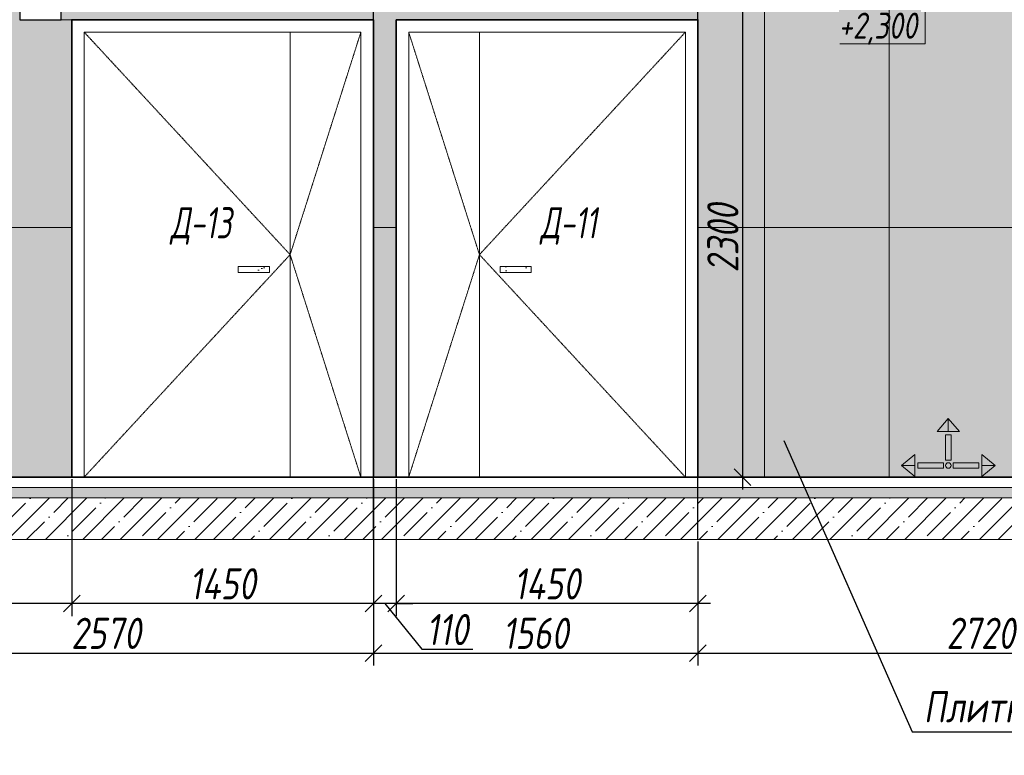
# Model space of a CAD drawing. Header units: millimetres. Extents: x -559767 to 178656, y -69521 to 138453.
# Tile 70 of 256: x -365349 to -360616, y 82888 to 86425. Entities that reach past the tile are written whole.
import ezdxf
from ezdxf import colors
from ezdxf.entities.mleader import LeaderData, LeaderLine
from ezdxf.math import Vec2, Vec3

# ---------------------------------------------------------------- set-up
doc = ezdxf.new("R2010")
doc.units = ezdxf.units.MM
doc.linetypes.add('( Hidden )', pattern=[0.375, 0.25, -0.125])
doc.linetypes.add('DASHDOT', pattern=[25.4, 12.7, -6.35, 0, -6.35])
doc.layers.get('Defpoints').update_dxf_attribs({"color": 31})
for name, color, linetype, lineweight in [('A-DETL-GENF', 7, 'Continuous', 5), ('dim_obm', 94, 'Continuous', 9), ('dim_razv', 93, 'DASHDOT', 9), ('Двери', 7, 'Continuous', 5), ('Отделка стен', 253, 'Continuous', 0)]:
    doc.layers.add(name, color=color, linetype=linetype, lineweight=lineweight)
doc.layers.add('pol', color=7, linetype='Continuous', lineweight=15, true_color=0x738991)
doc.styles.add('fl_iso paper', font='isocpeur.ttf', dxfattribs={"width": 0.8, "oblique": 10})
doc.styles.add('In tre', font='isocpeur.ttf', dxfattribs={"width": 0.8, "oblique": 10})
doc.dimstyles.new('In tre 1_50', dxfattribs={"dimtxt": 150, "dimasz": 80, "dimexe": 60, "dimexo": 10, "dimgap": 20, "dimtad": 1, "dimdec": 0, "dimrnd": 5, "dimzin": 0, "dimdsep": 46, "dimtxsty": 'fl_iso paper', "dimblk": 'OBLIQUE', "dimcen": 0, "dimdle": 60, "dimadec": 0, "dimazin": 0, "dimtfac": 1, "dimtdec": 0, "dimtofl": 0, "dimtmove": 1, "dimatfit": 1, "dimfxl": 40, "dimtolj": 1, "dimtzin": 0, "dimarcsym": 1})
pattern_1 = [(352.5, (-488759.13, 73085.23), (100.42605, 107.2144), [0, -115.824, 0, -129.54, 0, -123.825]), (322.5, (-488759.13, 73085.23), (247.41986, 56.70328), [0, -62.484, 0, -104.394, 0, -40.005]), (282.5, (-488825.41, 73151.5), (168.0997, -167.48995), [0, -38.1, 0, -137.16, 0, -179.07]), (272.5, (-488825.4, 73151.5), (209.26523, -114.68433), [0, -19.05, 0, -89.916, 0, -102.87])]
pattern_2 = [(352.5, (-488649.13, 73085.23), (100.42605, 107.2144), [0, -115.824, 0, -129.54, 0, -123.825]), (322.5, (-488649.13, 73085.23), (247.41986, 56.70328), [0, -62.484, 0, -104.394, 0, -40.005]), (282.5, (-488715.41, 73151.5), (168.0997, -167.48995), [0, -38.1, 0, -137.16, 0, -179.07]), (272.5, (-488715.4, 73151.5), (209.26523, -114.68433), [0, -19.05, 0, -89.916, 0, -102.87])]

# ---------------------------------------------------------------- blocks, each defined once
blk = doc.blocks.new('*U11988')
at = {"layer": 'A-DETL-GENF'}
h = blk.add_hatch(dxfattribs=at)
h.set_pattern_fill('ANSI35', color=256, scale=10, style=0)
h.set_pattern_definition([(45, (9201.57, 8e-11), (-44.9013, 44.9013), []), (45, (9246.473, 8e-11), (-44.9013, 44.9013), [79.375, -15.875, 0, -15.875])])
h.paths.add_polyline_path([(0, -100), (9622, -100), (9622, -50), (0, -50)])
h = blk.add_hatch(dxfattribs=at)
h.set_pattern_fill('ANSI35', color=256, scale=20, style=0)
h.set_pattern_definition([(45, (9201.57, 8e-11), (-89.8026, 89.8026), []), (45, (9291.37, 8e-11), (-89.8026, 89.8026), [158.75, -31.75, 0, -31.75])])
h.paths.add_polyline_path([(0, -300), (9622, -300), (9622, -100), (0, -100)])
at = {"lineweight": 13}
blk.add_lwpolyline([(0, -50), (9622, -50), (9622, 0), (0, 0)], close=True, dxfattribs=at)
at = {"lineweight": 30}
blk.add_lwpolyline([(0, 0), (9622, 0)], dxfattribs=at)
at = {"layer": 'A-DETL-GENF'}
for points in [[(0, -100), (9622, -100), (9622, -50), (0, -50)], [(0, -300), (9622, -300), (9622, -100), (0, -100)]]:
    blk.add_lwpolyline(points, close=True, dxfattribs=at)
blk = doc.blocks.new('_Oblique')
at = {"color": 0, "linetype": 'ByBlock', "lineweight": -2}
blk.add_line((-0.5, -0.5), (0.5, 0.5), dxfattribs=at)
blk = doc.blocks.new('*D12374')
at = {"layer": 'Defpoints', "color": 0, "linetype": 'ByBlock', "transparency": 16777216}
for p in [(-366218.7, 83925.5), (-363648.7, 83925.5), (-363648.7, 83379.3)]:
    blk.add_point(p, dxfattribs=at)
at = {"layer": 'dim_razv', "color": 0, "linetype": 'ByBlock', "lineweight": -2, "transparency": 16777216}
for p, q in [((-366218.7, 83915.5), (-366218.7, 83319.3)), ((-363648.7, 83915.5), (-363648.7, 83319.3)), ((-366278.7, 83379.3), (-363588.7, 83379.3))]:
    blk.add_line(p, q, dxfattribs=at)
at = {"layer": 'dim_razv', "color": 0, "linetype": 'ByBlock', "lineweight": -2, "transparency": 16777216, "xscale": 80, "yscale": 80, "zscale": 80, "rotation": 180}
blk.add_blockref('_Oblique', (-366218.7, 83379.3), dxfattribs=at)
at = {"layer": 'dim_razv', "color": 0, "linetype": 'ByBlock', "lineweight": -2, "transparency": 16777216, "xscale": 80, "yscale": 80, "zscale": 80}
blk.add_blockref('_Oblique', (-363648.7, 83379.3), dxfattribs=at)
at = {"layer": 'dim_razv', "color": 0, "linetype": 'ByBlock', "transparency": 16777216, "insert": (-364933.7, 83474.3), "char_height": 150, "attachment_point": 5, "style": 'fl_iso paper'}
blk.add_mtext('\\A1;2570', dxfattribs=at)
blk = doc.blocks.new('*D12375')
at = {"layer": 'Defpoints', "color": 0, "linetype": 'ByBlock', "transparency": 16777216}
for p in [(-363648.7, 83925.5), (-362088.7, 83925.5), (-362088.7, 83379.3)]:
    blk.add_point(p, dxfattribs=at)
at = {"layer": 'dim_razv', "color": 0, "linetype": 'ByBlock', "lineweight": -2, "transparency": 16777216}
for p, q in [((-363648.7, 83915.5), (-363648.7, 83319.3)), ((-362088.7, 83915.5), (-362088.7, 83319.3)), ((-363708.7, 83379.3), (-362028.7, 83379.3))]:
    blk.add_line(p, q, dxfattribs=at)
at = {"layer": 'dim_razv', "color": 0, "linetype": 'ByBlock', "lineweight": -2, "transparency": 16777216, "xscale": 80, "yscale": 80, "zscale": 80, "rotation": 180}
blk.add_blockref('_Oblique', (-363648.7, 83379.3), dxfattribs=at)
at = {"layer": 'dim_razv', "color": 0, "linetype": 'ByBlock', "lineweight": -2, "transparency": 16777216, "xscale": 80, "yscale": 80, "zscale": 80}
blk.add_blockref('_Oblique', (-362088.7, 83379.3), dxfattribs=at)
at = {"layer": 'dim_razv', "color": 0, "linetype": 'ByBlock', "transparency": 16777216, "insert": (-362868.7, 83474.3), "char_height": 150, "attachment_point": 5, "style": 'fl_iso paper'}
blk.add_mtext('\\A1;1560', dxfattribs=at)
blk = doc.blocks.new('*D12376')
at = {"layer": 'Defpoints', "color": 0, "linetype": 'ByBlock', "transparency": 16777216}
for p in [(-362088.7, 83925.5), (-359368.7, 83925.5), (-359368.7, 83379.3)]:
    blk.add_point(p, dxfattribs=at)
at = {"layer": 'dim_razv', "color": 0, "linetype": 'ByBlock', "lineweight": -2, "transparency": 16777216}
for p, q in [((-362088.7, 83915.5), (-362088.7, 83319.3)), ((-359368.7, 83915.5), (-359368.7, 83319.3)), ((-362148.7, 83379.3), (-359308.7, 83379.3))]:
    blk.add_line(p, q, dxfattribs=at)
at = {"layer": 'dim_razv', "color": 0, "linetype": 'ByBlock', "lineweight": -2, "transparency": 16777216, "xscale": 80, "yscale": 80, "zscale": 80, "rotation": 180}
blk.add_blockref('_Oblique', (-362088.7, 83379.3), dxfattribs=at)
at = {"layer": 'dim_razv', "color": 0, "linetype": 'ByBlock', "lineweight": -2, "transparency": 16777216, "xscale": 80, "yscale": 80, "zscale": 80}
blk.add_blockref('_Oblique', (-359368.7, 83379.3), dxfattribs=at)
at = {"layer": 'dim_razv', "color": 0, "linetype": 'ByBlock', "transparency": 16777216, "insert": (-360728.7, 83474.3), "char_height": 150, "attachment_point": 5, "style": 'fl_iso paper'}
blk.add_mtext('\\A1;2720', dxfattribs=at)
blk = doc.blocks.new('*D12378')
at = {"layer": 'Defpoints', "color": 0, "linetype": 'ByBlock', "transparency": 16777216}
for p in [(-363538.7, 84225.5), (-362088.7, 83925.5), (-363538.7, 83617.4)]:
    blk.add_point(p, dxfattribs=at)
at = {"layer": 'dim_razv', "color": 0, "linetype": 'ByBlock', "lineweight": -2, "transparency": 16777216}
for p, q in [((-363538.7, 84215.5), (-363538.7, 83557.4)), ((-362088.7, 83915.5), (-362088.7, 83557.4)), ((-362028.7, 83617.4), (-363598.7, 83617.4))]:
    blk.add_line(p, q, dxfattribs=at)
at = {"layer": 'dim_razv', "color": 0, "linetype": 'ByBlock', "lineweight": -2, "transparency": 16777216, "xscale": 80, "yscale": 80, "zscale": 80, "rotation": 180}
blk.add_blockref('_Oblique', (-363538.7, 83617.4), dxfattribs=at)
at = {"layer": 'dim_razv', "color": 0, "linetype": 'ByBlock', "lineweight": -2, "transparency": 16777216, "xscale": 80, "yscale": 80, "zscale": 80}
blk.add_blockref('_Oblique', (-362088.7, 83617.4), dxfattribs=at)
at = {"layer": 'dim_razv', "color": 0, "linetype": 'ByBlock', "transparency": 16777216, "insert": (-362813.7, 83712.4), "char_height": 150, "attachment_point": 5, "style": 'fl_iso paper'}
blk.add_mtext('\\A1;1450', dxfattribs=at)
blk = doc.blocks.new('*D12379')
at = {"layer": 'Defpoints', "color": 0, "linetype": 'ByBlock', "transparency": 16777216}
for p in [(-363538.7, 84225.5), (-363648.7, 84175.5), (-363648.7, 83617.4)]:
    blk.add_point(p, dxfattribs=at)
at = {"layer": 'dim_razv', "color": 0, "linetype": 'ByBlock', "lineweight": -2, "transparency": 16777216}
for p, q in [((-363538.7, 84215.5), (-363538.7, 83557.4)), ((-363648.7, 84165.5), (-363648.7, 83557.4)), ((-363648.7, 83617.4), (-363728.7, 83617.4)), ((-363538.7, 83617.4), (-363648.7, 83617.4)), ((-363593.7, 83617.4), (-363416.1, 83397.4)), ((-363538.7, 83617.4), (-363458.7, 83617.4)), ((-363416.1, 83397.4), (-363169.7, 83397.4))]:
    blk.add_line(p, q, dxfattribs=at)
at = {"layer": 'dim_razv', "color": 0, "linetype": 'ByBlock', "lineweight": -2, "transparency": 16777216, "xscale": 80, "yscale": 80, "zscale": 80}
blk.add_blockref('_Oblique', (-363648.7, 83617.4), dxfattribs=at)
at = {"layer": 'dim_razv', "color": 0, "linetype": 'ByBlock', "lineweight": -2, "transparency": 16777216, "xscale": 80, "yscale": 80, "zscale": 80, "rotation": 180}
blk.add_blockref('_Oblique', (-363538.7, 83617.4), dxfattribs=at)
at = {"layer": 'dim_razv', "color": 0, "linetype": 'ByBlock', "transparency": 16777216, "insert": (-363292.9, 83492.4), "char_height": 150, "attachment_point": 5, "style": 'fl_iso paper'}
blk.add_mtext('\\A1;110', dxfattribs=at)
blk = doc.blocks.new('*D12380')
at = {"layer": 'Defpoints', "color": 0, "linetype": 'ByBlock', "transparency": 16777216}
for p in [(-365098.7, 84225.5), (-363648.7, 84225.5), (-365098.7, 83617.4)]:
    blk.add_point(p, dxfattribs=at)
at = {"layer": 'dim_razv', "color": 0, "linetype": 'ByBlock', "lineweight": -2, "transparency": 16777216}
for p, q in [((-365098.7, 84215.5), (-365098.7, 83557.4)), ((-363648.7, 84215.5), (-363648.7, 83557.4)), ((-363588.7, 83617.4), (-365158.7, 83617.4))]:
    blk.add_line(p, q, dxfattribs=at)
at = {"layer": 'dim_razv', "color": 0, "linetype": 'ByBlock', "lineweight": -2, "transparency": 16777216, "xscale": 80, "yscale": 80, "zscale": 80, "rotation": 180}
blk.add_blockref('_Oblique', (-365098.7, 83617.4), dxfattribs=at)
at = {"layer": 'dim_razv', "color": 0, "linetype": 'ByBlock', "lineweight": -2, "transparency": 16777216, "xscale": 80, "yscale": 80, "zscale": 80}
blk.add_blockref('_Oblique', (-363648.7, 83617.4), dxfattribs=at)
at = {"layer": 'dim_razv', "color": 0, "linetype": 'ByBlock', "transparency": 16777216, "insert": (-364373.7, 83712.4), "char_height": 150, "attachment_point": 5, "style": 'fl_iso paper'}
blk.add_mtext('\\A1;1450', dxfattribs=at)
blk = doc.blocks.new('*D12381')
at = {"layer": 'Defpoints', "color": 0, "linetype": 'ByBlock', "transparency": 16777216}
for p in [(-366218.7, 84225.5), (-365098.7, 84225.5), (-366218.7, 83617.4)]:
    blk.add_point(p, dxfattribs=at)
at = {"layer": 'dim_razv', "color": 0, "linetype": 'ByBlock', "lineweight": -2, "transparency": 16777216}
for p, q in [((-366218.7, 84215.5), (-366218.7, 83557.4)), ((-365098.7, 84215.5), (-365098.7, 83557.4)), ((-365038.7, 83617.4), (-366278.7, 83617.4))]:
    blk.add_line(p, q, dxfattribs=at)
at = {"layer": 'dim_razv', "color": 0, "linetype": 'ByBlock', "lineweight": -2, "transparency": 16777216, "xscale": 80, "yscale": 80, "zscale": 80, "rotation": 180}
blk.add_blockref('_Oblique', (-366218.7, 83617.4), dxfattribs=at)
at = {"layer": 'dim_razv', "color": 0, "linetype": 'ByBlock', "lineweight": -2, "transparency": 16777216, "xscale": 80, "yscale": 80, "zscale": 80}
blk.add_blockref('_Oblique', (-365098.7, 83617.4), dxfattribs=at)
at = {"layer": 'dim_razv', "color": 0, "linetype": 'ByBlock', "transparency": 16777216, "insert": (-365658.7, 83712.4), "char_height": 150, "attachment_point": 5, "style": 'fl_iso paper'}
blk.add_mtext('\\A1;1120', dxfattribs=at)
blk = doc.blocks.new('*D12344')
at = {"layer": 'Defpoints', "color": 0, "linetype": 'ByBlock', "transparency": 16777216}
for p in [(-362138.7, 86525.5), (-362138.7, 84225.5), (-361873.7, 84225.5)]:
    blk.add_point(p, dxfattribs=at)
at = {"layer": 'dim_razv', "color": 0, "linetype": 'ByBlock', "lineweight": -2, "transparency": 16777216}
for p, q in [((-361873.7, 86585.5), (-361873.7, 84165.5)), ((-362128.7, 86525.5), (-361813.7, 86525.5)), ((-362128.7, 84225.5), (-361813.7, 84225.5))]:
    blk.add_line(p, q, dxfattribs=at)
at = {"layer": 'dim_razv', "color": 0, "linetype": 'ByBlock', "lineweight": -2, "transparency": 16777216, "xscale": 80, "yscale": 80, "zscale": 80}
for p, rotation in [((-361873.7, 86525.5), 90), ((-361873.7, 84225.5), 270)]:
    blk.add_blockref('_Oblique', p, dxfattribs=dict(at, rotation=rotation))
at = {"layer": 'dim_razv', "color": 0, "linetype": 'ByBlock', "transparency": 16777216, "insert": (-361968.7, 85375.5), "char_height": 150, "attachment_point": 5, "rotation": 90, "style": 'fl_iso paper'}
blk.add_mtext('\\A1;2300', dxfattribs=at)
blk = doc.blocks.new('1')
at = {"layer": 'pol', "linetype": 'ByBlock'}
h = blk.add_hatch(color=1, dxfattribs=at)
h.paths.add_polyline_path([(35776.4, 73135.4), (35803.1, 73135.4), (35803.1, 73259), (35776.4, 73259)])
h.paths.add_polyline_path([(35789.8, 73274.6), (35843.2, 73274.6), (35789.8, 73338.2)])
h.paths.add_polyline_path([(35789.8, 73274.6), (35736.3, 73274.6), (35789.8, 73338.2)])
edge = h.paths.add_edge_path()
edge.add_arc((35789.8, 73110.5), 13.4, 0, 360)
h = blk.add_hatch(color=1, dxfattribs=at)
h.paths.add_polyline_path([(35813.3, 73097.1), (35813.3, 73123.9), (35936.9, 73123.9), (35936.9, 73097.1)])
h.paths.add_polyline_path([(35952.5, 73110.5), (35952.5, 73164), (36016.1, 73110.5)])
h.paths.add_polyline_path([(35952.5, 73110.5), (35952.5, 73057), (36016.1, 73110.5)])
at = {"layer": 'pol', "color": 1, "linetype": 'ByBlock'}
for points in [[(35789.8, 73274.6), (35736.3, 73274.6), (35789.8, 73338.2), (35789.8, 73274.6)], [(35789.8, 73274.6), (35843.2, 73274.6), (35789.8, 73338.2), (35789.8, 73274.6)], [(35952.5, 73110.5), (35952.5, 73164), (36016.1, 73110.5), (35952.5, 73110.5)], [(35952.5, 73110.5), (35952.5, 73057), (36016.1, 73110.5), (35952.5, 73110.5)]]:
    blk.add_lwpolyline(points, dxfattribs=at)
for points in [[(35776.4, 73135.4), (35803.1, 73135.4), (35803.1, 73259), (35776.4, 73259)], [(35813.3, 73097.1), (35813.3, 73123.9), (35936.9, 73123.9), (35936.9, 73097.1)]]:
    blk.add_lwpolyline(points, close=True, dxfattribs=at)
blk.add_circle((35789.8, 73110.5), 13.4, dxfattribs=at)

msp = doc.modelspace()

# ---------------------------------------------------------------- hatches: boundary and pattern name
at = {"layer": 'dim_razv', "true_color": 0xeceae4, "transparency": 33554687}
h = msp.add_hatch(dxfattribs=at)
h.set_pattern_fill('AR-SAND', color=254, scale=3, angle=315)
h.set_pattern_definition([(352.5, (120932.77, 128826.15), (100.426047, 107.214405), [0, -115.824, 0, -129.54, 0, -123.825]), (322.5, (120932.77, 128826.15), (247.419855, 56.70328), [0, -62.484, 0, -104.394, 0, -40.005]), (282.5, (120866.5, 128892.43), (168.099694, -167.489948), [0, -38.1, 0, -137.16, 0, -179.07]), (272.5, (120866.5, 128892.43), (209.265234, -114.68433), [0, -19.05, 0, -89.916, 0, -102.87])])
h.paths.add_polyline_path([(-367092.1, 86425.5), (-367092.1, 86771.5), (-365348.7, 86775.5), (-365348.7, 86425.5), (-365148.7, 86425.5), (-365148.7, 86575.5), (-360488.7, 86575.5), (-360488.7, 86425.5), (-360388.7, 86425.5), (-360388.7, 86775.5), (-357470.1, 86771.5), (-357470.1, 84225.5), (-366218.7, 84225.5), (-366218.7, 86425.5)])
h.paths.add_polyline_path([(-363538.7, 86425.5), (-362088.7, 86425.5), (-362088.7, 84225.5), (-363538.7, 84225.5)], flags=16)
h.paths.add_polyline_path([(-363648.7, 86425.5), (-365098.7, 86425.5), (-365098.7, 84225.5), (-363648.7, 84225.5)], flags=16)
h.paths.add_polyline_path([(-359368.7, 84225.5), (-357808.7, 84225.5), (-357808.7, 86425.5), (-359368.7, 86425.5)])
at = {"layer": 'dim_razv', "true_color": 0xcccccc}
h = msp.add_hatch(dxfattribs=at)
h.set_pattern_fill('AR-SAND', color=254, scale=3, angle=315)
h.set_pattern_definition(pattern_1)
h.paths.add_polyline_path([(-364147.9, 85238.9), (-364297.9, 85238.9), (-364297.9, 85208.9), (-364147.9, 85208.9)])
h = msp.add_hatch(dxfattribs=at)
h.set_pattern_fill('AR-SAND', color=254, scale=3, angle=315)
h.set_pattern_definition(pattern_1)
h.paths.add_polyline_path([(-364147.9, 85238.9), (-364297.9, 85238.9), (-364297.9, 85208.9), (-364147.9, 85208.9)])
h = msp.add_hatch(dxfattribs=at)
h.set_pattern_fill('AR-SAND', color=254, scale=3, angle=315)
h.set_pattern_definition(pattern_1)
h.paths.add_polyline_path([(-364147.9, 85238.9), (-364297.9, 85238.9), (-364297.9, 85208.9), (-364147.9, 85208.9)])
h = msp.add_hatch(dxfattribs=at)
h.set_pattern_fill('AR-SAND', color=254, scale=3, angle=315)
h.set_pattern_definition(pattern_1)
h.paths.add_polyline_path([(-364147.9, 85238.9), (-364297.9, 85238.9), (-364297.9, 85208.9), (-364147.9, 85208.9)])
h = msp.add_hatch(dxfattribs=at)
h.set_pattern_fill('AR-SAND', color=254, scale=3, angle=315)
h.set_pattern_definition(pattern_2)
h.paths.add_polyline_path([(-363039.6, 85238.9), (-362889.6, 85238.9), (-362889.6, 85208.9), (-363039.6, 85208.9)])
h = msp.add_hatch(dxfattribs=at)
h.set_pattern_fill('AR-SAND', color=254, scale=3, angle=315)
h.set_pattern_definition(pattern_2)
h.paths.add_polyline_path([(-363039.6, 85238.9), (-362889.6, 85238.9), (-362889.6, 85208.9), (-363039.6, 85208.9)])
h = msp.add_hatch(dxfattribs=at)
h.set_pattern_fill('AR-SAND', color=254, scale=3, angle=315)
h.set_pattern_definition(pattern_2)
h.paths.add_polyline_path([(-363039.6, 85238.9), (-362889.6, 85238.9), (-362889.6, 85208.9), (-363039.6, 85208.9)])
h = msp.add_hatch(dxfattribs=at)
h.set_pattern_fill('AR-SAND', color=254, scale=3, angle=315)
h.set_pattern_definition(pattern_2)
h.paths.add_polyline_path([(-363039.6, 85238.9), (-362889.6, 85238.9), (-362889.6, 85208.9), (-363039.6, 85208.9)])

# ---------------------------------------------------------------- linework, layer by layer
at = {"lineweight": 30}
for points in [[(-363648.7, 83925.5), (-363648.7, 87899.1)], [(-362088.7, 83925.5), (-362088.7, 87899.1)]]:
    msp.add_lwpolyline(points, dxfattribs=at)
msp.add_lwpolyline([(-367092.1, 86425.5), (-367092.1, 86771.5), (-365348.7, 86775.5), (-365348.7, 86425.5), (-365148.7, 86425.5), (-365148.7, 86575.5), (-360488.7, 86575.5), (-360488.7, 86425.5), (-360388.7, 86425.5), (-360388.7, 86775.5), (-357470.1, 86771.5), (-357470.1, 84225.5), (-366218.7, 84225.5), (-366218.7, 86425.5)], close=True)
at = {"lineweight": 35}
for points in [[(-363648.7, 86425.5), (-365098.7, 86425.5), (-365098.7, 84225.5), (-363648.7, 84225.5)], [(-363648.7, 86425.5), (-365098.7, 86425.5), (-365098.7, 84225.5), (-363648.7, 84225.5)], [(-363648.7, 86425.5), (-365098.7, 86425.5), (-365098.7, 84225.5), (-363648.7, 84225.5)], [(-363648.7, 86425.5), (-365098.7, 86425.5), (-365098.7, 84225.5), (-363648.7, 84225.5)], [(-363648.7, 86425.5), (-365098.7, 86425.5), (-365098.7, 84225.5), (-363648.7, 84225.5)], [(-363538.7, 86425.5), (-362088.7, 86425.5), (-362088.7, 84225.5), (-363538.7, 84225.5)], [(-363538.7, 86425.5), (-362088.7, 86425.5), (-362088.7, 84225.5), (-363538.7, 84225.5)], [(-363538.7, 86425.5), (-362088.7, 86425.5), (-362088.7, 84225.5), (-363538.7, 84225.5)], [(-363538.7, 86425.5), (-362088.7, 86425.5), (-362088.7, 84225.5), (-363538.7, 84225.5)], [(-363538.7, 86425.5), (-362088.7, 86425.5), (-362088.7, 84225.5), (-363538.7, 84225.5)]]:
    msp.add_lwpolyline(points, close=True, dxfattribs=at)
at = {"lineweight": 13}
for points in [[(-363708.7, 86365.5), (-365038.7, 86365.5), (-365038.7, 84225.5), (-363708.7, 84225.5)], [(-363708.7, 86365.5), (-365038.7, 86365.5), (-365038.7, 84225.5), (-363708.7, 84225.5)], [(-363708.7, 86365.5), (-365038.7, 86365.5), (-365038.7, 84225.5), (-363708.7, 84225.5)], [(-363708.7, 86365.5), (-365038.7, 86365.5), (-365038.7, 84225.5), (-363708.7, 84225.5)], [(-363708.7, 86365.5), (-365038.7, 86365.5), (-365038.7, 84225.5), (-363708.7, 84225.5)], [(-365038.7, 86365.5), (-363708.7, 86365.5), (-363708.7, 84225.5), (-365038.7, 84225.5)], [(-363478.7, 86365.5), (-362148.7, 86365.5), (-362148.7, 84225.5), (-363478.7, 84225.5)], [(-363478.7, 86365.5), (-362148.7, 86365.5), (-362148.7, 84225.5), (-363478.7, 84225.5)], [(-363478.7, 86365.5), (-362148.7, 86365.5), (-362148.7, 84225.5), (-363478.7, 84225.5)], [(-363478.7, 86365.5), (-362148.7, 86365.5), (-362148.7, 84225.5), (-363478.7, 84225.5)], [(-363478.7, 86365.5), (-362148.7, 86365.5), (-362148.7, 84225.5), (-363478.7, 84225.5)], [(-362148.7, 86365.5), (-363478.7, 86365.5), (-363478.7, 84225.5), (-362148.7, 84225.5)], [(-364147.9, 85238.9), (-364297.9, 85238.9), (-364297.9, 85208.9), (-364147.9, 85208.9)], [(-364147.9, 85238.9), (-364297.9, 85238.9), (-364297.9, 85208.9), (-364147.9, 85208.9)], [(-364147.9, 85238.9), (-364297.9, 85238.9), (-364297.9, 85208.9), (-364147.9, 85208.9)], [(-364147.9, 85238.9), (-364297.9, 85238.9), (-364297.9, 85208.9), (-364147.9, 85208.9)], [(-363039.6, 85238.9), (-362889.6, 85238.9), (-362889.6, 85208.9), (-363039.6, 85208.9)], [(-363039.6, 85238.9), (-362889.6, 85238.9), (-362889.6, 85208.9), (-363039.6, 85208.9)], [(-363039.6, 85238.9), (-362889.6, 85238.9), (-362889.6, 85208.9), (-363039.6, 85208.9)], [(-363039.6, 85238.9), (-362889.6, 85238.9), (-362889.6, 85208.9), (-363039.6, 85208.9)]]:
    msp.add_lwpolyline(points, close=True, dxfattribs=at)
at = {"linetype": '( Hidden )', "lineweight": 13, "ltscale": 10}
for points in [[(-365038.7, 86365.5), (-364048.7, 85295.5), (-365038.7, 84225.5)], [(-365038.7, 86365.5), (-364048.7, 85295.5), (-365038.7, 84225.5)], [(-365038.7, 86365.5), (-364048.7, 85295.5), (-365038.7, 84225.5)], [(-365038.7, 86365.5), (-364048.7, 85295.5), (-365038.7, 84225.5)], [(-363708.7, 86365.5), (-364048.7, 85295.5), (-363708.7, 84225.5)], [(-363708.7, 86365.5), (-364048.7, 85295.5), (-363708.7, 84225.5)], [(-363708.7, 86365.5), (-364048.7, 85295.5), (-363708.7, 84225.5)], [(-363708.7, 86365.5), (-364048.7, 85295.5), (-363708.7, 84225.5)], [(-363478.7, 86365.5), (-363138.7, 85295.5), (-363478.7, 84225.5)], [(-363478.7, 86365.5), (-363138.7, 85295.5), (-363478.7, 84225.5)], [(-363478.7, 86365.5), (-363138.7, 85295.5), (-363478.7, 84225.5)], [(-363478.7, 86365.5), (-363138.7, 85295.5), (-363478.7, 84225.5)], [(-362148.7, 86365.5), (-363138.7, 85295.5), (-362148.7, 84225.5)], [(-362148.7, 86365.5), (-363138.7, 85295.5), (-362148.7, 84225.5)], [(-362148.7, 86365.5), (-363138.7, 85295.5), (-362148.7, 84225.5)], [(-362148.7, 86365.5), (-363138.7, 85295.5), (-362148.7, 84225.5)]]:
    msp.add_lwpolyline(points, dxfattribs=at)
at = {"lineweight": 13}
for points in [[(-364048.7, 86365.5), (-364048.7, 84225.5)], [(-364048.7, 86365.5), (-364048.7, 84225.5)], [(-364048.7, 86365.5), (-364048.7, 84225.5)], [(-364048.7, 86365.5), (-364048.7, 84225.5)], [(-363138.7, 86365.5), (-363138.7, 84225.5)], [(-363138.7, 86365.5), (-363138.7, 84225.5)], [(-363138.7, 86365.5), (-363138.7, 84225.5)], [(-363138.7, 86365.5), (-363138.7, 84225.5)]]:
    msp.add_lwpolyline(points, dxfattribs=at)
at = {"layer": 'dim_obm', "color": 18, "true_color": 0x000000}
msp.add_lwpolyline([(-360995.6, 86525.5), (-360995.6, 86445.5), (-360995.6, 86310), (-361406.5, 86310)], dxfattribs=at)
at = {"layer": 'Отделка стен', "transparency": 33554687}
for points in [[(-365618.7, 86625.5), (-365618.7, 85425.5), (-365098.7, 85425.5), (-365098.7, 86425.5), (-365348.7, 86425.5), (-365348.7, 86625.5)], [(-362088.7, 86575.5), (-362088.7, 85425.5), (-361768.7, 85425.5), (-361768.7, 86575.5)], [(-361768.7, 86575.5), (-361768.7, 85425.5), (-361168.7, 85425.5), (-361168.7, 86575.5)], [(-361168.7, 86525.5), (-361168.7, 85425.5), (-360568.7, 85425.5), (-360568.7, 86425.5), (-360568.7, 86425.5), (-360568.7, 86525.5)], [(-365618.7, 85425.5), (-365618.7, 84225.5), (-365098.7, 84225.5), (-365098.7, 85425.5)], [(-362088.7, 85425.5), (-362088.7, 84225.5), (-361768.7, 84225.5), (-361768.7, 85425.5)], [(-361768.7, 85425.5), (-361768.7, 84225.5), (-361168.7, 84225.5), (-361168.7, 85425.5)], [(-361168.7, 85425.5), (-361168.7, 84225.5), (-360568.7, 84225.5), (-360568.7, 85425.5)]]:
    msp.add_lwpolyline(points, close=True, dxfattribs=at)
msp.add_lwpolyline([(-363538.7, 85425.5), (-363648.7, 85425.5)], dxfattribs=at)

# ---------------------------------------------------------------- block references
at = {"linetype": 'ByBlock', "yscale": 0.9938708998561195, "zscale": 0.9938708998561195}
for p, xscale in [((-325314.4, 11619.2), -0.9938708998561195), ((-396455.2, 11619.2), 0.9938708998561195)]:
    msp.add_blockref('1', p, dxfattribs=dict(at, xscale=xscale))
msp.add_blockref('*U11988', (-367092.1, 84225.5))

# ---------------------------------------------------------------- texts
at = {"layer": 'dim_obm', "color": 18, "true_color": 0x000000, "insert": (-361034, 86459.2), "char_height": 125, "attachment_point": 3, "line_spacing_factor": 0.666667, "style": 'fl_iso paper'}
msp.add_mtext('+2,300', dxfattribs=at)
at = {"layer": 'Двери', "lineweight": 0, "char_height": 150, "attachment_point": 5, "style": 'fl_iso paper'}
for s, insert in [('{\\W0.7;Д-13}', (-364477.3, 85433.3)), ('{\\W0.7;Д-11}', (-362710.1, 85433.3))]:
    msp.add_mtext_dynamic_manual_height_columns(s, width=190.261, gutter_width=1350, heights=[0], dxfattribs=dict(at, insert=insert))

# ---------------------------------------------------------------- dimensions: what is measured, and where the dimension line sits
at = {"layer": 'dim_razv', "color": 18, "linetype": 'ByBlock', "true_color": 0x000000}
dim = msp.add_linear_dim(base=(-361873.7, 84225.5), p1=(-362138.7, 86525.5), p2=(-362138.7, 84225.5), angle=90, dimstyle='In tre 1_50', dxfattribs=at)
dim.commit()
dim.dimension.update_dxf_attribs({"geometry": '*D12344', "text_midpoint": (-361968.7, 85375.5)})
for base, p1, p2, picture, middle in [((-366218.7, 83617.4), (-365098.7, 84225.5), (-366218.7, 84225.5), '*D12381', (-365658.7, 83712.4)), ((-365098.7, 83617.4), (-363648.7, 84225.5), (-365098.7, 84225.5), '*D12380', (-364373.7, 83712.4)), ((-363538.7, 83617.4), (-362088.7, 83925.5), (-363538.7, 84225.5), '*D12378', (-362813.7, 83712.4)), ((-363648.7, 83379.3), (-366218.7, 83925.5), (-363648.7, 83925.5), '*D12374', (-364933.7, 83474.3)), ((-362088.7, 83379.3), (-363648.7, 83925.5), (-362088.7, 83925.5), '*D12375', (-362868.7, 83474.3)), ((-359368.7, 83379.3), (-362088.7, 83925.5), (-359368.7, 83925.5), '*D12376', (-360728.7, 83474.3))]:
    dim = msp.add_linear_dim(base=base, p1=p1, p2=p2, dimstyle='In tre 1_50', dxfattribs=at)
    dim.commit()
    dim.dimension.update_dxf_attribs({"geometry": picture, "text_midpoint": middle})
dim = msp.add_linear_dim(base=(-363648.7, 83617.4), p1=(-363538.7, 84225.5), p2=(-363648.7, 84175.5), dimstyle='In tre 1_50', dxfattribs=at)
dim.commit()
dim.dimension.update_dxf_attribs({"geometry": '*D12379', "text_midpoint": (-363396.1, 83397.4), "dimtype": 160})

# ---------------------------------------------------------------- leaders
at = {"layer": 'dim_razv', "color": 0, "linetype": 'ByBlock'}
ml = msp.add_multileader_mtext('Standard', dxfattribs=at)
ml.set_content('Шкаф пожарный встроенный', style='In tre')
ml.set_leader_properties()
ml.build(insert=Vec2(0, 0))
ml.multileader.update_dxf_attribs({"text_left_attachment_type": 6, "text_right_attachment_type": 6, "dogleg_length": 1, "arrow_head_size": 0, "scale": 50})
ctx = ml.context
ctx.base_point, ctx.scale, ctx.char_height, ctx.arrow_head_size, ctx.landing_gap_size, ctx.plane_origin = Vec3(-420507.1, 82889.5), 50, 150, 0, 4.5, Vec3(-410150.9, 81222.5)
ctx.left_attachment, ctx.right_attachment = 6, 6
notes = []
notes.append((ctx, [(0, (1, 1, 0), (-418309.7, 82889.5), (-1, 0), 50, [(1, [(-417709.9, 84558.3)], 0, [])])]))
ctx.mtext.insert, ctx.mtext.width, ctx.mtext.defined_height, ctx.mtext.flow_direction = Vec3(-420502.6, 83084.5), 2509.515, 696.6, 5
ml = msp.add_multileader_mtext('Standard', dxfattribs=at)
ml.set_content('Шкаф пожарный встроенный', style='In tre')
ml.set_leader_properties()
ml.build(insert=Vec2(0, 0))
ml.multileader.update_dxf_attribs({"text_left_attachment_type": 6, "text_right_attachment_type": 6, "dogleg_length": 1, "arrow_head_size": 0, "scale": 50})
ctx = ml.context
ctx.base_point, ctx.scale, ctx.char_height, ctx.arrow_head_size, ctx.landing_gap_size, ctx.plane_origin = Vec3(-406007.1, 82889.5), 50, 150, 0, 4.5, Vec3(-395650.9, 81222.5)
ctx.left_attachment, ctx.right_attachment = 6, 6
notes.append((ctx, [(0, (1, 1, 0), (-403809.7, 82889.5), (-1, 0), 50, [(1, [(-403209.9, 84558.3)], 0, [])])]))
ctx.mtext.insert, ctx.mtext.width, ctx.mtext.defined_height, ctx.mtext.flow_direction = Vec3(-406002.6, 83084.5), 2509.515, 696.6, 5
ml = msp.add_multileader_mtext('Standard', dxfattribs=at)
ml.set_content('Розетка для уборочного \\Pинвентаря, в цвет стен', style='In tre')
ml.set_leader_properties()
ml.build(insert=Vec2(0, 0))
ml.multileader.update_dxf_attribs({"text_left_attachment_type": 6, "text_right_attachment_type": 6, "dogleg_length": 1, "arrow_head_size": 0, "scale": 50})
ctx = ml.context
ctx.base_point, ctx.scale, ctx.char_height, ctx.arrow_head_size, ctx.landing_gap_size, ctx.plane_origin = Vec3(-412081.6, 83143.4), 50, 150, 0, 4.5, Vec3(-411112.2, 82880.4)
ctx.left_attachment, ctx.right_attachment = 6, 6
notes.append((ctx, [(0, (1, 1, 0), (-410137, 83143.4), (-1, 0), 50, [(1, [(-409525.6, 84475.5)], 0, [])])]))
ctx.mtext.insert, ctx.mtext.width, ctx.mtext.defined_height, ctx.mtext.flow_direction = Vec3(-412077.1, 83338.4), 3060.297, 696.6, 5
ml = msp.add_multileader_mtext('Standard', dxfattribs=at)
ml.set_content('Плитка керамогранитная, настенная, размер плитки 600х1200мм, расположить вертикально', style='In tre')
ml.set_leader_properties()
ml.build(insert=Vec2(0, 0))
ml.multileader.update_dxf_attribs({"text_left_attachment_type": 6, "text_right_attachment_type": 6, "dogleg_length": 1, "arrow_head_size": 0, "scale": 50})
ctx = ml.context
ctx.base_point, ctx.scale, ctx.char_height, ctx.arrow_head_size, ctx.landing_gap_size, ctx.plane_origin = Vec3(-403122.3, 83000.8), 50, 150, 0, 4.5, Vec3(-397023.3, 82880.4)
ctx.left_attachment, ctx.right_attachment = 6, 6
notes.append((ctx, [(0, (1, 1, 0), (-400133, 83000.8), (-1, 0), 50, [(1, [(-399655.8, 84402.1)], 0, [])])]))
ctx.mtext.insert, ctx.mtext.width, ctx.mtext.defined_height, ctx.mtext.flow_direction = Vec3(-403117.8, 83195.8), 3060.297, 696.6, 5
ml = msp.add_multileader_mtext('Standard', dxfattribs=at)
ml.set_content('Плитка керамогранитная, настенная, размер плитки 600х1200мм, расположить вертикально', style='In tre')
ml.set_leader_properties()
ml.build(insert=Vec2(0, 0))
ml.multileader.update_dxf_attribs({"text_left_attachment_type": 6, "text_right_attachment_type": 6, "dogleg_length": 1, "arrow_head_size": 0, "scale": 50})
ctx = ml.context
ctx.base_point, ctx.scale, ctx.char_height, ctx.arrow_head_size, ctx.landing_gap_size, ctx.plane_origin = Vec3(-376412.7, 83000.8), 50, 150, 0, 4.5, Vec3(-374498.6, 82880.4)
ctx.left_attachment, ctx.right_attachment = 6, 6
notes.append((ctx, [(1, (1, 1, 0), (-376462.7, 83000.8), (1, 0), 50, [(1, [(-377081.2, 84402.1)], 0, [])])]))
ctx.mtext.insert, ctx.mtext.width, ctx.mtext.defined_height, ctx.mtext.flow_direction = Vec3(-376408.2, 83195.8), 3060.297, 696.6, 5
ml = msp.add_multileader_mtext('Standard', dxfattribs=at)
ml.set_content('Плитка керамогранитная, настенная, размер плитки 600х1200мм, расположить вертикально', style='In tre')
ml.set_leader_properties()
ml.build(insert=Vec2(0, 0))
ml.multileader.update_dxf_attribs({"text_left_attachment_type": 6, "text_right_attachment_type": 6, "dogleg_length": 1, "arrow_head_size": 0, "scale": 50})
ctx = ml.context
ctx.base_point, ctx.scale, ctx.char_height, ctx.arrow_head_size, ctx.landing_gap_size, ctx.plane_origin = Vec3(-361007.8, 83000.8), 50, 150, 0, 4.5, Vec3(-359093.7, 82880.4)
ctx.left_attachment, ctx.right_attachment = 6, 6
notes.append((ctx, [(1, (1, 1, 0), (-361057.8, 83000.8), (1, 0), 50, [(1, [(-361676.2, 84402.1)], 0, [])])]))
ctx.mtext.insert, ctx.mtext.width, ctx.mtext.defined_height, ctx.mtext.flow_direction = Vec3(-361003.3, 83195.8), 3060.297, 696.6, 5
ml = msp.add_multileader_mtext('Standard', dxfattribs=at)
ml.set_content('Решетка вентиляционная декоративная 700х550 в цвет стен', style='In tre')
ml.set_leader_properties()
ml.build(insert=Vec2(0, 0))
ml.multileader.update_dxf_attribs({"text_left_attachment_type": 6, "text_right_attachment_type": 6, "dogleg_length": 1, "arrow_head_size": 0, "scale": 50})
ctx = ml.context
ctx.base_point, ctx.scale, ctx.char_height, ctx.arrow_head_size, ctx.landing_gap_size, ctx.plane_origin = Vec3(-452684.1, 83043.2), 50, 150, 0, 4.5, Vec3(-444776.7, 81248.6)
ctx.left_attachment, ctx.right_attachment = 6, 6
notes.append((ctx, [(0, (1, 1, 0), (-449788.8, 83043.2), (-1, 0), 50, [(1, [(-448938.4, 84325.5)], 0, [])])]))
ctx.mtext.insert, ctx.mtext.width, ctx.mtext.defined_height, ctx.mtext.flow_direction = Vec3(-452679.6, 83238.2), 2996.732, 696.6, 5
ml = msp.add_multileader_mtext('Standard', dxfattribs=at)
ml.set_content('Зеркало на стене, выполнить в один уровень с отделкой стен', style='In tre')
ml.set_leader_properties()
ml.build(insert=Vec2(0, 0))
ml.multileader.update_dxf_attribs({"text_left_attachment_type": 6, "text_right_attachment_type": 6, "dogleg_length": 1, "arrow_head_size": 0, "scale": 50})
ctx = ml.context
ctx.base_point, ctx.scale, ctx.char_height, ctx.arrow_head_size, ctx.landing_gap_size, ctx.plane_origin = Vec3(-447338.5, 83038.2), 50, 150, 0, 4.5, Vec3(-439596.2, 81243.6)
ctx.left_attachment, ctx.right_attachment = 6, 6
notes.append((ctx, [(0, (1, 1, 0), (-444415.9, 83038.2), (-1, 0), 50, [(1, [(-443757.9, 84320.5)], 0, [])])]))
ctx.mtext.insert, ctx.mtext.width, ctx.mtext.defined_height, ctx.mtext.flow_direction = Vec3(-447334, 83233.2), 3043.138, 696.6, 5
ml = msp.add_multileader_mtext('Standard', dxfattribs=at)
ml.set_content('Решетка вентиляционная декоративная 700х550 в цвет стен', style='In tre')
ml.set_leader_properties()
ml.build(insert=Vec2(0, 0))
ml.multileader.update_dxf_attribs({"text_left_attachment_type": 6, "text_right_attachment_type": 6, "dogleg_length": 1, "arrow_head_size": 0, "scale": 50})
ctx = ml.context
ctx.base_point, ctx.scale, ctx.char_height, ctx.arrow_head_size, ctx.landing_gap_size, ctx.plane_origin = Vec3(-434170.8, 83043.2), 50, 150, 0, 4.5, Vec3(-430730.2, 81248.6)
ctx.left_attachment, ctx.right_attachment = 6, 6
notes.append((ctx, [(1, (1, 1, 0), (-434220.8, 83043.2), (1, 0), 50, [(1, [(-434891.8, 84325.5)], 0, [])])]))
ctx.mtext.insert, ctx.mtext.width, ctx.mtext.defined_height, ctx.mtext.flow_direction = Vec3(-434166.3, 83238.2), 2996.732, 696.6, 5
for ctx, leaders in notes:
    for number, flags, end, landing, length, lines in leaders:
        leader = LeaderData()
        leader.index, (leader.has_last_leader_line, leader.has_dogleg_vector, leader.attachment_direction) = number, flags
        leader.last_leader_point, leader.dogleg_vector, leader.dogleg_length = Vec3(end), Vec3(landing), length
        for number, points, colour, breaks in lines:
            line = LeaderLine()
            line.index, line.vertices, line.color, line.breaks = number, Vec3.list(points), colors.encode_raw_color(colour), breaks
            leader.lines.append(line)
        ctx.leaders.append(leader)

doc.saveas('drawing.dxf')
